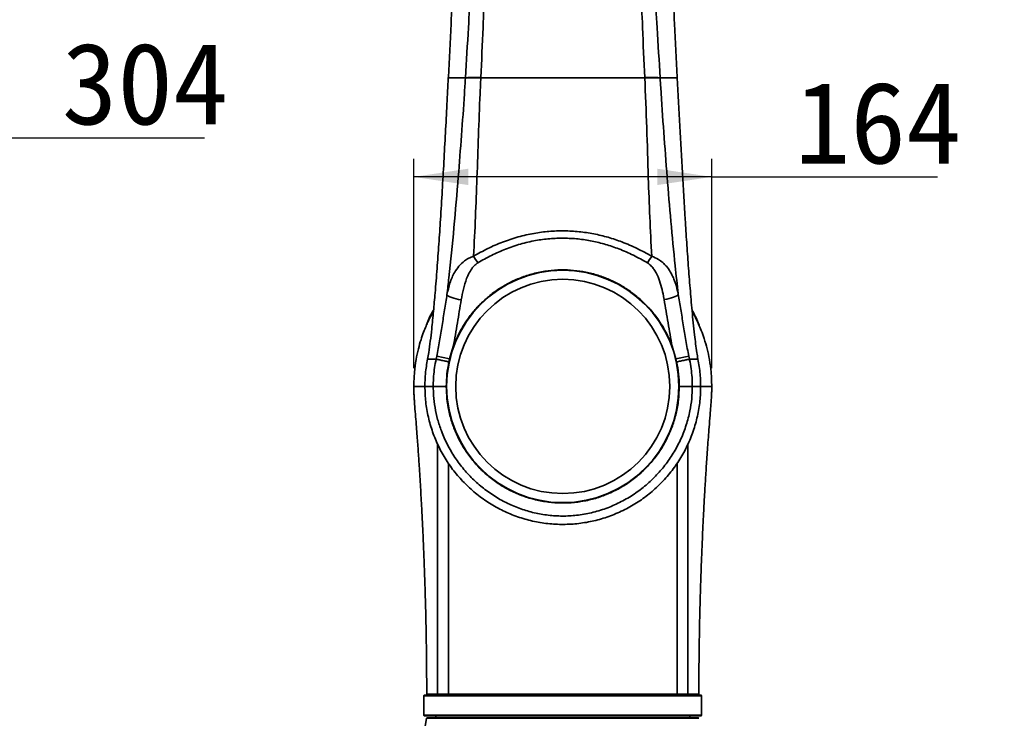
# Model space of a CAD drawing. Header units: millimetres. Extents: x 0 to 298, y 0 to 209.
# Tile 23 of 41: x 104 to 158, y 26 to 65. Entities that reach past the tile are written whole.
import ezdxf

# ---------------------------------------------------------------- set-up
doc = ezdxf.new("R2010")
doc.units = ezdxf.units.MM
doc.header["$PDSIZE"] = -1
doc.layers.add('图层0', color=7, linetype='Continuous')
doc.styles.add('SLDTEXTSTYLE0', font='SIMSUN.TTC')
doc.styles.add('SLDTEXTSTYLE5', font='SIMSUN.TTC', dxfattribs={"bigfont": 'bigfont'})
doc.dimstyles.new('SLDDIMSTYLE0', dxfattribs={"dimtxt": 4.5, "dimasz": 3, "dimexe": 0, "dimexo": 0.0625, "dimgap": 1.125, "dimtad": 2, "dimlfac": 10, "dimrnd": 1e-09, "dimzin": 12, "dimdsep": 46, "dimtxsty": 'SLDTEXTSTYLE0', "dimsah": 1, "dimcen": 0.09, "dimadec": 0, "dimazin": 3, "dimtfac": 1, "dimtofl": 0, "dimtmove": 0, "dimatfit": 3, "dimfxl": 0, "dimfrac": 2, "dimtolj": 1, "dimtzin": 12, "dimarcsym": 0})
doc.dimstyles.new('SLDDIMSTYLE10', dxfattribs={"dimtxt": 3.5, "dimasz": 3, "dimexe": 0, "dimexo": 0.0625, "dimgap": 0.875, "dimtad": 0, "dimtih": 1, "dimtoh": 1, "dimlfac": 2, "dimrnd": 1e-09, "dimzin": 12, "dimdsep": 46, "dimtxsty": 'SLDTEXTSTYLE0', "dimblk1": 'NONE', "dimblk2": 'NONE', "dimsah": 1, "dimcen": 0, "dimadec": 0, "dimazin": 3, "dimtol": 1, "dimtp": 0.012, "dimtfac": 1, "dimtmove": 0, "dimatfit": 3, "dimldrblk": 'NONE', "dimfxl": 0, "dimfrac": 2, "dimtolj": 1, "dimarcsym": 0})
doc.dimstyles.new('SLDDIMSTYLE12', dxfattribs={"dimtxt": 3.5, "dimasz": 3, "dimexe": 0, "dimexo": 0.0625, "dimgap": 0.875, "dimtad": 0, "dimtih": 1, "dimtoh": 1, "dimlfac": 2, "dimrnd": 1e-09, "dimzin": 12, "dimdsep": 46, "dimtxsty": 'SLDTEXTSTYLE0', "dimblk1": 'NONE', "dimblk2": 'NONE', "dimsah": 1, "dimcen": 0, "dimadec": 0, "dimazin": 3, "dimtfac": 1, "dimtmove": 0, "dimatfit": 3, "dimldrblk": 'NONE', "dimfxl": 0, "dimfrac": 2, "dimtolj": 1, "dimtzin": 12, "dimarcsym": 0})
doc.dimstyles.new('SLDDIMSTYLE6', dxfattribs={"dimtxt": 3.5, "dimasz": 3, "dimexe": 0, "dimexo": 0.0625, "dimgap": 0.875, "dimtad": 0, "dimtih": 1, "dimtoh": 1, "dimlfac": 3, "dimrnd": 1e-09, "dimzin": 12, "dimdsep": 46, "dimtxsty": 'SLDTEXTSTYLE0', "dimblk1": 'NONE', "dimblk2": 'NONE', "dimsah": 1, "dimcen": 0, "dimadec": 0, "dimazin": 3, "dimtol": 1, "dimtp": 0.03, "dimtfac": 1, "dimtmove": 0, "dimatfit": 3, "dimldrblk": 'NONE', "dimfxl": 0, "dimfrac": 2, "dimtolj": 1, "dimarcsym": 0})
doc.dimstyles.new('SLDDIMSTYLE9', dxfattribs={"dimtxt": 3.5, "dimasz": 3, "dimexe": 0, "dimexo": 0.0625, "dimgap": 0.875, "dimtad": 0, "dimtih": 1, "dimtoh": 1, "dimdec": 6, "dimlfac": 2, "dimrnd": 1e-09, "dimzin": 12, "dimdsep": 46, "dimtxsty": 'SLDTEXTSTYLE0', "dimblk1": 'NONE', "dimblk2": 'NONE', "dimsah": 1, "dimcen": 0, "dimadec": 0, "dimazin": 3, "dimtfac": 1, "dimtmove": 0, "dimatfit": 3, "dimldrblk": 'NONE', "dimfxl": 0, "dimfrac": 2, "dimtolj": 1, "dimtzin": 12, "dimarcsym": 0})

# ---------------------------------------------------------------- blocks, each defined once
blk = doc.blocks.new('_D_11')
at = {"layer": '图层0'}
for p, q in [((72.184, 51.536), (72.184, 59.332)), ((102.544, 39.976), (102.544, 59.332)), ((102.544, 58.332), (72.184, 58.332)), ((102.544, 58.332), (114.228, 58.332))]:
    blk.add_line(p, q, dxfattribs=at)
for points in [[(72.184, 58.332), (75.184, 57.882), (75.184, 58.782)], [(102.544, 58.332), (99.544, 58.782), (99.544, 57.882)]]:
    blk.add_solid(points, dxfattribs=at)
at = {"layer": '图层0', "insert": (106.372, 63.568), "char_height": 4.5, "attachment_point": 1, "style": 'SLDTEXTSTYLE0'}
blk.add_mtext('304', dxfattribs=at)
blk = doc.blocks.new('_D_14')
at = {"layer": '图层0'}
for p, q in [((125.769, 45.636), (125.769, 57.179)), ((142.191, 45.636), (142.191, 57.179)), ((142.191, 56.179), (125.769, 56.179)), ((142.191, 56.179), (154.628, 56.179))]:
    blk.add_line(p, q, dxfattribs=at)
for points in [[(125.769, 56.179), (128.769, 55.729), (128.769, 56.629)], [(142.191, 56.179), (139.191, 56.629), (139.191, 55.729)]]:
    blk.add_solid(points, dxfattribs=at)
at = {"layer": '图层0', "insert": (146.772, 61.415), "char_height": 4.5, "attachment_point": 1, "rotation": 360, "style": 'SLDTEXTSTYLE0'}
blk.add_mtext('164', dxfattribs=at)
blk = doc.blocks.new('SW_SYMBOL_HOLE_DEPTH')
at = {"layer": '图层0', "color": 0}
for p, q in [((0, 875), (800, 875)), ((400, 875), (400, 75)), ((100, 555), (400, 75)), ((700, 555), (400, 75))]:
    blk.add_line(p, q, dxfattribs=at)
blk = doc.blocks.new('_D_21')
at = {"layer": '图层0'}
blk.add_line((195.097, 122.14), (174.044, 122.14), dxfattribs=at)
at = {"layer": '图层0', "xscale": 0.004072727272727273, "yscale": 0.004072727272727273, "zscale": 0.004072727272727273}
blk.add_blockref('SW_SYMBOL_HOLE_DEPTH', (187.807, 122.426), dxfattribs=at)
at = {"layer": '图层0', "attachment_point": 1, "style": 'SLDTEXTSTYLE0'}
for s, insert, char_height in [('0.03', (183.151, 127.041), 2), ('+', (181.987, 127.041), 2), ('%%c', (174.044, 126.212), 3.5), ('4', (177.914, 126.212), 3.5), ('6', (191.473, 126.212), 3.5), ('0', (183.151, 124.713), 2)]:
    blk.add_mtext(s, dxfattribs=dict(at, insert=insert, char_height=char_height))
blk = doc.blocks.new('_None')
blk = doc.blocks.new('_D_24')
at = {"layer": '图层0'}
blk.add_line((202.964, 93.308), (228.586, 93.308), dxfattribs=at)
at = {"layer": '图层0', "xscale": 0.004072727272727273, "yscale": 0.004072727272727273, "zscale": 0.004072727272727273}
blk.add_blockref('SW_SYMBOL_HOLE_DEPTH', (220.846, 93.165), dxfattribs=at)
at = {"layer": '图层0', "char_height": 3.5, "attachment_point": 1}
for s, insert, style in [('4 x  M6 ', (204.551, 96.951), 'SLDTEXTSTYLE0'), (' 7', (224.512, 96.951), 'SLDTEXTSTYLE0'), ('圆周均布', (208.421, 92.878), 'SLDTEXTSTYLE5')]:
    blk.add_mtext(s, dxfattribs=dict(at, insert=insert, style=style))
blk = doc.blocks.new('_D_25')
at = {"layer": '图层0'}
blk.add_line((205.248, 46.045), (226.302, 46.045), dxfattribs=at)
at = {"layer": '图层0', "xscale": 0.004072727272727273, "yscale": 0.004072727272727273, "zscale": 0.004072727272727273}
blk.add_blockref('SW_SYMBOL_HOLE_DEPTH', (220.599, 46.332), dxfattribs=at)
at = {"layer": '图层0', "attachment_point": 1, "style": 'SLDTEXTSTYLE0'}
for s, insert, char_height in [('+', (214.779, 50.946), 2), ('0.01', (215.943, 50.946), 2), ('%%c', (206.836, 50.118), 3.5), ('6', (210.705, 50.118), 3.5), ('6', (224.265, 50.118), 3.5), ('0', (215.943, 48.618), 2)]:
    blk.add_mtext(s, dxfattribs=dict(at, insert=insert, char_height=char_height))
blk = doc.blocks.new('_D_27')
at = {"layer": '图层0'}
blk.add_line((182.075, 91.321), (166.433, 91.321), dxfattribs=at)
at = {"layer": '图层0', "char_height": 3.5, "attachment_point": 1, "style": 'SLDTEXTSTYLE0'}
for s, insert in [('%%c', (172.544, 95.394)), ('PCD', (166.433, 95.394)), ('50', (176.414, 95.394))]:
    blk.add_mtext(s, dxfattribs=dict(at, insert=insert))

msp = doc.modelspace()

# ---------------------------------------------------------------- linework, layer by layer
at = {"color": 7, "linetype": 'Continuous', "lineweight": 35}
for p, q in [((127.67320586, 61.67955049), (127.6709943, 61.63644563)), ((127.67377598, 61.67957532), (127.67154229, 61.63646812)), ((128.61218133, 61.62249513), (128.61304149, 61.63646805)), ((129.46226972, 61.65045748), (129.46161439, 61.6364681)), ((138.49865439, 61.63646809), (138.49803569, 61.6497868)), ((139.34729743, 61.63646806), (139.34812126, 61.6231135)), ((140.28884563, 61.63646812), (140.28661237, 61.6795716)), ((140.28661237, 61.6795716), (140.28703717, 61.67953789)), ((140.28937886, 61.63644196), (140.28715753, 61.67954269)), ((127.74126246, 46.15044763), (127.94704707, 46.83135737)), ((140.00787506, 46.84632339), (140.21907349, 46.15066164)), ((127.74126246, 46.15044763), (127.03234265, 46.29467647)), ((127.70405131, 45.98792427), (127.74126246, 46.15044763)), ((140.92728582, 46.29595811), (140.21907349, 46.15066164)), ((140.21907349, 46.15066164), (140.25656832, 45.98684756)), ((125.78376142, 44.63646813), (125.78440687, 44.63646812)), ((142.17662478, 44.63646813), (142.17597528, 44.63646812)), ((126.33019394, 27.58646804), (126.33019394, 26.53646812)), ((141.58019394, 27.63646804), (126.38019394, 27.63646804)), ((141.63019394, 26.53646812), (141.63019394, 27.58646804)), ((126.38019394, 26.48646812), (141.58019394, 26.48646812)), ((126.51620589, 26.38646812), (126.47549605, 26.3567925)), ((141.48489183, 26.3567925), (126.47549605, 26.3567925)), ((126.51620589, 26.38646812), (141.44418199, 26.38646812)), ((126.98019394, 26.48646812), (126.98019394, 26.38646812)), ((140.98019394, 26.38646812), (140.98019394, 26.48646812)), ((141.48489183, 26.3567925), (141.44418199, 26.38646812))]:
    msp.add_line(p, q, dxfattribs=at)
at = {"color": 8, "linetype": 'Continuous', "lineweight": 35}
for p, q in [((141.63019394, 27.58646804), (126.33019394, 27.58646804)), ((126.33019394, 26.53646812), (141.63019394, 26.53646812))]:
    msp.add_line(p, q, dxfattribs=at)
at = {"color": 7, "linetype": 'Continuous', "lineweight": 35, "flags": 128}
for points in [[(127.5980819, 49.69587996), (127.62893913, 49.65591584), (127.68421658, 49.61426766), (127.76212204, 49.57228573), (127.86012965, 49.53133118), (127.97506182, 49.49273185), (128.1031922, 49.45773921), (128.24036656, 49.42748779), (128.38213741, 49.40295841)], [(140.34846025, 49.71455579), (140.3169587, 49.67441428), (140.2612951, 49.63258196), (140.18325903, 49.5904037), (140.08535931, 49.54923555), (139.97074338, 49.51040103), (139.84309612, 49.47514866), (139.70652135, 49.4446118), (139.56540988, 49.4197722)]]:
    msp.add_lwpolyline(points, dxfattribs=at)
at = {"color": 7, "linetype": 'Continuous', "lineweight": 35}
for radius in [6.4, 5.9]:
    msp.add_circle((133.98019394, 44.63646812), radius, dxfattribs=at)
for centre, radius, start, end in [((131.97715837, 53.4591935), 3.34827264, 209.52208391, 216.942598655), ((135.92977723, 53.45712887), 3.38056345, 323.437603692, 330.755734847), ((126.53021008, 27.68646796), 0.04999992, 179.182552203, 270.051877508), ((141.43019348, 27.68646802), 0.04999998, 269.983906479, 0.767673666), ((126.38019394, 27.58646804), 0.05, 90, 180), ((141.58019394, 27.58646804), 0.05, 0, 90), ((116.60085636, 27.93523829), 10, 319.932957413, 350.918190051), ((126.38019394, 26.53646812), 0.05, 180, 270), ((141.58019394, 26.53646812), 0.05, 270, 0)]:
    msp.add_arc(centre, radius, start, end, dxfattribs=at)
for points, knots in [([(128.61304048, 61.63646805), (128.66929744, 62.55568504), (128.81138847, 64.87739725), (129.01534015, 68.59954331), (129.21535198, 72.34655182), (129.31773195, 74.6924209), (129.35285965, 75.6364655), (129.35285973, 75.63646749)], [0, 0, 0, 0, 0.1970764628, 0.4977658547, 0.797800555, 0.9999995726, 1, 1, 1, 1]), ([(129.82571555, 75.63646791), (129.80230161, 74.69732347), (129.7439897, 72.35840527), (129.72842417, 68.62027202), (129.613003, 64.89574292), (129.50500944, 62.57065402), (129.46226901, 61.65045748)], [0, 0, 0, 0, 0.2012784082, 0.5012793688, 0.8026221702, 1, 1, 1, 1]), ([(138.49813649, 61.6497877), (138.45553602, 62.57029226), (138.34791962, 64.89565159), (138.23392679, 68.54162904), (138.2137167, 72.27978603), (138.15866495, 74.61858473), (138.13470553, 75.6364684)], [0, 0, 0, 0, 0.1974318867, 0.4987482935, 0.7818470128, 1, 1, 1, 1]), ([(138.60845608, 75.61161578), (138.65052874, 74.59688297), (138.74743427, 72.25965936), (138.95016657, 68.52092718), (139.14856641, 64.87749599), (139.29096274, 62.5557713), (139.34734557, 61.63646806)], [0, 0, 0, 0, 0.2176680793, 0.5013526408, 0.8025570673, 1, 1, 1, 1]), ([(128.23776877, 74.61459364), (128.2147827, 73.97024131), (128.14385282, 71.9819143), (128.00631538, 68.64964584), (127.84129005, 64.98218284), (127.72345807, 62.65907778), (127.67377598, 61.67957532)], [0, 0, 0, 0, 0.1494313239, 0.4611115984, 0.7727857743, 1, 1, 1, 1]), ([(140.28661237, 61.6795716), (140.23693828, 62.65893521), (140.11909407, 64.98232607), (139.95401036, 68.65041223), (139.81495413, 72.02227978), (139.74267726, 74.04978119), (139.71832274, 74.73297076)], [0, 0, 0, 0, 0.2251218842, 0.534067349, 0.8429987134, 1, 1, 1, 1]), ([(127.67154239, 61.63646812), (127.6465035, 61.15286763), (127.56663597, 59.61030846), (127.4295934, 57.00898458), (127.27936817, 54.44018774), (127.15090233, 52.4799448), (127.05418039, 51.12740975), (126.95551768, 49.8932917), (126.85654383, 48.78036902), (126.76693911, 47.89832898), (126.68215746, 47.13348849), (126.62228715, 46.71013434), (126.59236541, 46.49855207)], [0, 0, 0, 0, 0.09477153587, 0.30229643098, 0.5098034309, 0.59848762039, 0.68717434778, 0.77580614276, 0.84218888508, 0.90852866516, 0.95428481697, 1, 1, 1, 1]), ([(127.5980819, 49.69587996), (127.63337026, 50.00240336), (127.77510066, 51.23350851), (127.98621285, 53.39336162), (128.20939736, 56.01113776), (128.40148162, 58.46583487), (128.52868765, 60.28204474), (128.59421183, 61.33397401), (128.61218369, 61.62249542)], [0, 0, 0, 0, 0.0773106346, 0.310506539, 0.5437092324, 0.7356012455, 0.9274811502, 1, 1, 1, 1]), ([(128.61304121, 61.63646805), (128.47974495, 61.63646806), (128.21327718, 61.63646809), (127.93871023, 61.63646811), (127.74634707, 61.63646812), (127.69648451, 61.63646812), (127.67154242, 61.63646812)], [0, 0, 0, 0, 0.2549034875, 0.5095684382, 0.7546779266, 1, 1, 1, 1]), ([(129.46161143, 61.63646641), (129.44792747, 61.34435692), (129.39813668, 60.28148061), (129.32961178, 58.44599984), (129.2543544, 56.18223561), (129.17174742, 53.9696361), (129.09965466, 52.52944478), (129.06360592, 51.80930205)], [0, 0, 0, 0, 0.0892798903, 0.3248558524, 0.5604538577, 0.7802125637, 1, 1, 1, 1]), ([(129.46161439, 61.6364681), (129.75445534, 61.63646811), (130.34018762, 61.63646813), (131.25055877, 61.63646808), (132.16158511, 61.63646814), (133.06652922, 61.63646809), (133.67563904, 61.63646811), (133.98019394, 61.63646812)], [0, 0, 0, 0, 0.20971802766, 0.41947213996, 0.61298142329, 0.80649071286, 1, 1, 1, 1]), ([(133.98019394, 61.63646812), (134.28474883, 61.6364681), (134.89385863, 61.63646805), (135.79880267, 61.63646814), (136.70980684, 61.6364681), (137.62013556, 61.63646812), (138.2058311, 61.6364681), (138.49865371, 61.63646809)], [0, 0, 0, 0, 0.1935149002, 0.3870298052, 0.5805447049, 0.7902903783, 1, 1, 1, 1]), ([(138.87947066, 51.805609), (138.84329484, 52.52584343), (138.77093604, 53.96645464), (138.68527542, 56.32605537), (138.61543175, 58.88374344), (138.53758248, 60.71886188), (138.49865593, 61.63646609)], [0, 0, 0, 0, 0.2197496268, 0.4395426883, 0.7197576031, 1, 1, 1, 1]), ([(140.28884563, 61.63646812), (140.26390352, 61.63646812), (140.21404092, 61.63646812), (140.02167723, 61.63646811), (139.74711644, 61.6364681), (139.48060695, 61.63646807), (139.34728985, 61.63646806)], [0, 0, 0, 0, 0.2453230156, 0.4904334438, 0.7450974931, 1, 1, 1, 1]), ([(139.34812052, 61.62308681), (139.35902305, 61.44746868), (139.42085974, 60.45140287), (139.5439294, 58.63379727), (139.72961642, 56.17624711), (139.93398326, 53.72442915), (140.13633057, 51.57134943), (140.28885583, 50.23627965), (140.34846025, 49.71455579)], [0, 0, 0, 0, 0.0442120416, 0.2507605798, 0.4573238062, 0.6627724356, 0.8682168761, 1, 1, 1, 1]), ([(141.36871134, 46.49422989), (141.34583126, 46.65479453), (141.30005747, 46.97601941), (141.23646173, 47.52578372), (141.17117164, 48.13376671), (141.08834975, 48.98946287), (140.99585197, 50.04690451), (140.89781558, 51.3048555), (140.80856446, 52.56847895), (140.69711617, 54.26678302), (140.56871176, 56.39950922), (140.42585422, 59.00083596), (140.33510134, 60.74664776), (140.28884563, 61.63646812)], [0, 0, 0, 0, 0.0348492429, 0.0697192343, 0.1147261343, 0.1597398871, 0.2422894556, 0.3249573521, 0.40775071, 0.49047156, 0.6581000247, 0.8257374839, 1, 1, 1, 1]), ([(129.06360592, 51.80930205), (129.32167449, 51.95380607), (129.83891444, 52.24343161), (130.66070015, 52.59706729), (131.5133695, 52.88265829), (132.36943005, 53.07861133), (133.21848547, 53.18638188), (134.0491773, 53.2167893), (134.87610358, 53.17205875), (135.68886136, 53.05101908), (136.4803974, 52.86128403), (137.28199053, 52.59377226), (138.08654694, 52.24711241), (138.61512698, 51.95279672), (138.87947066, 51.805609)], [0, 0, 0, 0, 0.0871347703, 0.1746418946, 0.26197820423, 0.34887896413, 0.42805797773, 0.50746209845, 0.58662758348, 0.66493524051, 0.74346266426, 0.82183064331, 0.91089723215, 1, 1, 1, 1]), ([(138.6450749, 51.44333449), (138.39027793, 51.58597814), (137.88079978, 51.87120062), (137.11033453, 52.20921859), (136.34632009, 52.46945547), (135.59577875, 52.65351101), (134.82608257, 52.77067555), (134.04406424, 52.81368924), (133.25957528, 52.7843511), (132.4546308, 52.68021183), (131.64027427, 52.48915522), (130.82670894, 52.20983919), (130.04253518, 51.86541068), (129.54789772, 51.5861658), (129.30109153, 51.44683271)], [0, 0, 0, 0, 0.0900246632, 0.1800084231, 0.2580724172, 0.3362933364, 0.414292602, 0.4928220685, 0.5715871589, 0.6501294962, 0.7372642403, 0.8248340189, 0.9125985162, 1, 1, 1, 1]), ([(127.5980819, 49.69587996), (127.64614306, 49.90984665), (127.71877274, 50.23319161), (127.87276342, 50.6349479), (128.02975754, 50.94935771), (128.24737371, 51.26560255), (128.51392506, 51.52218327), (128.79193775, 51.70538275), (128.97213673, 51.77431299), (129.06360592, 51.80930205)], [0, 0, 0, 0, 0.2408264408, 0.3639352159, 0.4869865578, 0.6416731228, 0.8009475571, 0.8989607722, 1, 1, 1, 1]), ([(138.87947066, 51.805609), (139.00733158, 51.75425949), (139.23244482, 51.66385302), (139.49325105, 51.46294186), (139.71575074, 51.23628502), (139.91309614, 50.95669379), (140.08048201, 50.62773493), (140.2244496, 50.23896455), (140.30431305, 49.92948724), (140.34365522, 49.73794921), (140.34846025, 49.71455579)], [0, 0, 0, 0, 0.14321843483, 0.25215184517, 0.36124319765, 0.5021194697, 0.64371620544, 0.78504503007, 0.97374656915, 1, 1, 1, 1]), ([(127.94704707, 46.83135737), (128.03077195, 47.0411221), (128.1982313, 47.46067556), (128.53186122, 48.05369471), (128.92381944, 48.61178919), (129.37513511, 49.1263113), (129.88576837, 49.59823291), (130.45567195, 50.01790343), (131.08007334, 50.37858848), (131.74419053, 50.66946889), (132.44209141, 50.88295679), (133.16348504, 51.0175524), (133.8804161, 51.06913315), (134.58146735, 51.03976082), (135.25773722, 50.9397365), (135.91584298, 50.77044145), (136.54730277, 50.5331242), (137.14689205, 50.23395661), (137.72419055, 49.86725043), (138.26952513, 49.43025607), (138.77527803, 48.9249422), (139.25014233, 48.32957418), (139.68053502, 47.64109024), (139.89877012, 47.11122525), (140.00787506, 46.84632339)], [0, 0, 0, 0, 0.0429368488, 0.0858786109, 0.1296421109, 0.1735367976, 0.2173110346, 0.2634471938, 0.3097241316, 0.3558485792, 0.4022754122, 0.4488658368, 0.4952767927, 0.5384911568, 0.5818505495, 0.6250750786, 0.6678822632, 0.7108145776, 0.7536332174, 0.7994093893, 0.8453229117, 0.8910908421, 0.9455517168, 1, 1, 1, 1]), ([(129.30109153, 51.44683271), (129.24767839, 51.40974358), (129.13885127, 51.33417598), (128.97553109, 51.14894332), (128.81588521, 50.8964294), (128.64226208, 50.50218112), (128.49356711, 50.00394945), (128.41942763, 49.60408154), (128.38213741, 49.40295841)], [0, 0, 0, 0, 0.0832794, 0.1696784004, 0.3208457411, 0.4755860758, 0.7362334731, 1, 1, 1, 1]), ([(139.56540988, 49.4197722), (139.56149882, 49.4420301), (139.52872844, 49.62852714), (139.4598517, 49.97600895), (139.3267984, 50.44998973), (139.16987806, 50.82211906), (139.00775752, 51.09215486), (138.85843, 51.287728), (138.71996266, 51.38871652), (138.6450749, 51.44333449)], [0, 0, 0, 0, 0.0293048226, 0.2455425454, 0.4619223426, 0.6770789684, 0.7788256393, 0.8803815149, 1, 1, 1, 1]), ([(127.03234265, 46.29467647), (127.08639057, 46.57782831), (127.19449941, 47.14420008), (127.32909165, 47.99914909), (127.46348911, 48.8526145), (127.55321741, 49.41479009), (127.5980819, 49.69587996)], [0, 0, 0, 0, 0.2478071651, 0.4956739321, 0.7478351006, 1, 1, 1, 1]), ([(128.38213741, 49.40295841), (128.31256809, 48.98102263), (128.17274349, 48.13299076), (128.02252486, 47.26665188), (127.94704707, 46.83135737)], [0, 0, 0, 0, 0.4975470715, 1, 1, 1, 1]), ([(140.00787506, 46.84632339), (139.93209158, 47.27773003), (139.77977148, 48.14483062), (139.63709889, 48.99339312), (139.56540988, 49.4197722)], [0, 0, 0, 0, 0.49752778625, 1, 1, 1, 1]), ([(140.34846025, 49.71455579), (140.39374167, 49.43683175), (140.48430356, 48.8813894), (140.62091087, 48.02865403), (140.75940846, 47.16456147), (140.87133118, 46.5854694), (140.92728582, 46.29595811)], [0, 0, 0, 0, 0.2479572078, 0.495909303, 0.7479848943, 1, 1, 1, 1]), ([(126.45071962, 47.96820684), (126.46763025, 48.01623947), (126.57263016, 48.31447923), (126.71163506, 48.61490212), (126.85669018, 48.85502751), (126.86194316, 48.86372334)], [0, 0, 0, 0, 0.1561319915, 0.9694404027, 1, 1, 1, 1]), ([(141.10332316, 48.84631403), (141.22780117, 48.61737779), (141.38168053, 48.3343675), (141.48428103, 48.03479917), (141.50388464, 47.97756142)], [0, 0, 0, 0, 0.8089325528, 1, 1, 1, 1]), ([(126.8525635, 48.76188516), (126.84609423, 48.75126069), (126.79551266, 48.66819063), (126.72753718, 48.54186954), (126.63733272, 48.36953545), (126.54833422, 48.1882011), (126.43482086, 47.93679646), (126.30006969, 47.60445585), (126.15475349, 47.1877621), (126.01118586, 46.68302107), (125.88554371, 46.08620561), (125.79044153, 45.39376677), (125.77670867, 44.89901323), (125.76942121, 44.63646812)], [0, 0, 0, 0, 0.0086486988, 0.0676219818, 0.0997225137, 0.144541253, 0.208787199, 0.2921974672, 0.3946200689, 0.5161170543, 0.6570245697, 0.8179972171, 1, 1, 1, 1]), ([(142.19096557, 44.63646812), (142.18367736, 44.89917587), (142.16994327, 45.39422866), (142.07472083, 46.08708396), (141.94481272, 46.70375634), (141.79022417, 47.23965246), (141.62780938, 47.69071941), (141.48244824, 48.03600239), (141.36701418, 48.28200763), (141.27444328, 48.46361642), (141.19487461, 48.61212181), (141.13886268, 48.70875714), (141.11176961, 48.75549982)], [0, 0, 0, 0, 0.1824346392, 0.3437842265, 0.4850249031, 0.6206863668, 0.7321818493, 0.819532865, 0.8824503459, 0.9221780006, 0.9623573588, 1, 1, 1, 1]), ([(126.53004402, 46.13646812), (126.53004362, 46.13646616), (126.50351515, 46.0056077), (126.4577785, 45.74241236), (126.39563163, 45.24261935), (126.38642265, 44.87274902), (126.38053976, 44.63646812)], [0, 0, 0, 0, 0.0000039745, 0.2653386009, 0.5306829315, 1, 1, 1, 1]), ([(126.59236541, 46.49855207), (126.57336615, 46.37752668), (126.55436659, 46.25649931), (126.53003898, 46.13647008), (126.53003858, 46.13646812)], [0, 0, 0, 0, 0.9999836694, 1, 1, 1, 1]), ([(126.99945289, 46.13646812), (126.90787435, 46.13646812), (126.72472579, 46.13646812), (126.5680645, 46.13646812), (126.5427193, 46.13646812), (126.53004403, 46.13646812)], [0, 0, 0, 0, 0.3333070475, 0.6665830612, 1, 1, 1, 1]), ([(126.83980513, 44.63646812), (126.83980514, 44.63647012), (126.83993744, 44.66555236), (126.84156164, 44.85263445), (126.85586672, 45.19938789), (126.90925688, 45.67142149), (126.96709615, 45.98292702), (126.9994525, 46.13646616), (126.99945291, 46.13646811)], [0, 0, 0, 0, 0.0000039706, 0.0577382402, 0.3714378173, 0.6884804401, 0.9999960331, 1, 1, 1, 1]), ([(126.99945289, 46.13646812), (126.9994533, 46.13647007), (127.01057895, 46.18917239), (127.021461, 46.24192541), (127.03234265, 46.29467647)], [0, 0, 0, 0, 0.0000371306, 1, 1, 1, 1]), ([(127.70405131, 45.98792426), (127.63460672, 46.00256462), (127.47217284, 46.03680902), (127.24831695, 46.08400245), (127.06449308, 46.12275631), (127.02113297, 46.13189751), (126.99945291, 46.13646811)], [0, 0, 0, 0, 0.1993171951, 0.4662114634, 0.7331057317, 1, 1, 1, 1]), ([(140.2565673, 45.98684735), (140.32594019, 46.0015872), (140.48831049, 46.03608648), (140.71209881, 46.08363542), (140.89585777, 46.12267921), (140.93910399, 46.13186786), (140.96072711, 46.13646218)], [0, 0, 0, 0, 0.1991384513, 0.4660923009, 0.7330461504, 1, 1, 1, 1]), ([(140.92728582, 46.29595811), (140.93834555, 46.24277771), (140.94940568, 46.18959535), (140.96072598, 46.13646745), (140.9607264, 46.13646549)], [0, 0, 0, 0, 0.9999631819, 1, 1, 1, 1]), ([(140.96069474, 46.13646549), (141.06643386, 46.13646562), (141.25367293, 46.13646584), (141.3982255, 46.1364645), (141.41911173, 46.13646931), (141.42955484, 46.13647171)], [0, 0, 0, 0, 0.3934640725, 0.6967322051, 1, 1, 1, 1]), ([(140.96091073, 46.13646588), (140.96358756, 46.123767), (140.99999123, 45.95106764), (141.05724534, 45.6155597), (141.10985875, 45.12718756), (141.11698911, 44.80000114), (141.12055298, 44.63646804)], [0, 0, 0, 0, 0.02576869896, 0.35044335, 0.6753410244, 1, 1, 1, 1]), ([(141.42955335, 46.13647171), (141.42955296, 46.13647368), (141.40585215, 46.25509405), (141.38728159, 46.37466296), (141.36871134, 46.49422989)], [0, 0, 0, 0, 0.0000165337, 1, 1, 1, 1]), ([(141.57989271, 44.63647272), (141.57890224, 44.72550838), (141.57637551, 44.95264261), (141.55236739, 45.31728089), (141.50553114, 45.72916234), (141.45540854, 46.00081921), (141.43035026, 46.13663127)], [0, 0, 0, 0, 0.1768980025, 0.4512752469, 0.7256707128, 1, 1, 1, 1]), ([(127.56019413, 44.63491412), (127.56612956, 44.86104091), (127.57806782, 45.31586253), (127.66189904, 45.76306202), (127.70405131, 45.98792426)], [0, 0, 0, 0, 0.49717688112, 1, 1, 1, 1]), ([(140.25656912, 45.98684383), (140.29820253, 45.76497529), (140.38194018, 45.31872901), (140.39408659, 44.86484586), (140.40019394, 44.6366282)], [0, 0, 0, 0, 0.4971885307, 1, 1, 1, 1]), ([(125.76983191, 44.63640109), (125.76972679, 44.60175861), (125.76946904, 44.51681343), (125.77302263, 44.35263709), (125.78131076, 44.14814829), (125.79502586, 43.91446724), (125.81992825, 43.56753415), (125.85819374, 43.10075808), (125.90226406, 42.55686267), (125.94231225, 42.03928088), (125.97721246, 41.5696026), (126.0088815, 41.12651827), (126.0388361, 40.69169739), (126.08388982, 40.01383266), (126.14132881, 39.09058474), (126.20356209, 37.98136896), (126.25538154, 36.94813466), (126.29779302, 36.01196631), (126.33718411, 35.04975564), (126.36453517, 34.29240719), (126.38254241, 33.74040702), (126.39077882, 33.47561425), (126.39783744, 33.23969652), (126.4055194, 32.97276939), (126.41525105, 32.61533735), (126.42706174, 32.14422403), (126.44010836, 31.55938988), (126.45331958, 30.86078481), (126.46556557, 30.04834999), (126.47498233, 29.1220167), (126.4802523, 28.32206233), (126.47952641, 27.83088736), (126.47931298, 27.68647153)], [0, 0, 0, 0, 0.0089937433, 0.0220531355, 0.0353990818, 0.0495130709, 0.0650691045, 0.0968659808, 0.1310703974, 0.1614612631, 0.1883009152, 0.2142274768, 0.2398120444, 0.2651321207, 0.3338525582, 0.4022762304, 0.4597678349, 0.5149824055, 0.5664090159, 0.6283963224, 0.6476969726, 0.6631376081, 0.6747948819, 0.6890347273, 0.7099137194, 0.737432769, 0.7715931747, 0.8123967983, 0.8598462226, 0.9139449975, 0.97469801, 1, 1, 1, 1]), ([(126.38053976, 44.63646812), (126.39003057, 44.35263543), (126.4090427, 43.78405815), (126.55839295, 42.9425328), (126.79302919, 42.12210309), (127.12200533, 41.33424866), (127.53541164, 40.58771765), (128.02955018, 39.89030646), (128.60096255, 39.25306684), (129.24015862, 38.68223507), (129.93918638, 38.18530802), (130.69117529, 37.77170127), (131.48484817, 37.44401376), (132.30953227, 37.20678928), (133.15545294, 37.06655489), (134.01095514, 37.02159246), (134.86452127, 37.07224679), (135.7047984, 37.22061864), (136.52173265, 37.46047662), (137.3081064, 37.78947241), (138.05251098, 38.20661582), (138.74696547, 38.70379427), (139.38344515, 39.27556412), (139.95119253, 39.91753401), (140.44500004, 40.61951518), (140.858073, 41.37210474), (141.18171662, 42.16735847), (141.41516089, 42.99362902), (141.52906777, 43.69082271), (141.57378913, 44.23968551), (141.57783703, 44.50476824), (141.57984812, 44.63646812)], [0, 0, 0, 0, 0.0356783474, 0.0714713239, 0.1071509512, 0.1428177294, 0.1785976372, 0.2142651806, 0.2500814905, 0.2860113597, 0.3218272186, 0.357712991, 0.3937133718, 0.4295982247, 0.4654001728, 0.5013175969, 0.5371193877, 0.5727028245, 0.6083994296, 0.6439838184, 0.6796792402, 0.7154874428, 0.7511830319, 0.7870527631, 0.8230367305, 0.8589062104, 0.8947881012, 0.9307851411, 0.9666661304, 0.9834388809, 1, 1, 1, 1]), ([(126.38053976, 44.63646812), (126.38933343, 44.63646812), (126.40691708, 44.63646812), (126.51286721, 44.63646812), (126.65532526, 44.63646812), (126.77830832, 44.63646812), (126.83980525, 44.63646812)], [0, 0, 0, 0, 0.2800811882, 0.560044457, 0.7800028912, 1, 1, 1, 1]), ([(141.12058263, 44.63646804), (141.11404648, 44.41108477), (141.10097389, 43.96030815), (140.99126157, 43.2475737), (140.79935322, 42.50674677), (140.50796944, 41.75184438), (140.13560442, 41.03474127), (139.68491197, 40.36544378), (139.16484748, 39.75012354), (138.57658764, 39.19062755), (137.92371857, 38.69767405), (137.21484006, 38.27753208), (136.45855409, 37.93790145), (135.66363672, 37.68861699), (134.85837878, 37.53639806), (134.05859965, 37.48269759), (133.2764859, 37.51852448), (132.50481336, 37.64122052), (131.75387802, 37.85062384), (131.03151477, 38.13907053), (130.33702719, 38.50666446), (129.68088157, 38.95337407), (129.07110589, 39.47357624), (128.51584295, 40.06210237), (128.02608917, 40.71581282), (127.60855732, 41.42642613), (127.29434784, 42.13342048), (127.072811, 42.82069055), (126.92885713, 43.4762665), (126.85159646, 44.08424903), (126.84331667, 44.47201757), (126.83980525, 44.63646812)], [0, 0, 0, 0, 0.0302135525, 0.0604284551, 0.0964790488, 0.1326497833, 0.1687073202, 0.2046147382, 0.2406328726, 0.2765418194, 0.3132643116, 0.3501040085, 0.3868217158, 0.4241967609, 0.4615689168, 0.4964557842, 0.5314575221, 0.5663473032, 0.6010149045, 0.6357886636, 0.6704619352, 0.7061859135, 0.7420188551, 0.7777442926, 0.8144744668, 0.8513219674, 0.8880473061, 0.9179940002, 0.9480077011, 0.9779503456, 1, 1, 1, 1]), ([(127.56019413, 44.63491412), (127.55918033, 44.63491628), (127.46901761, 44.6351087), (127.29093076, 44.63549056), (127.06688526, 44.63597452), (126.89996663, 44.63633706), (126.85985905, 44.63642443), (126.83980525, 44.63646812)], [0, 0, 0, 0, 0.0028349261, 0.2521268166, 0.5014180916, 0.7507090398, 1, 1, 1, 1]), ([(140.40019394, 44.63663173), (140.39169759, 44.38707846), (140.37470489, 43.8879719), (140.24138937, 43.1583735), (140.0328464, 42.45680644), (139.74965508, 41.79141611), (139.39485606, 41.161389), (138.96988687, 40.57631667), (138.48277039, 40.042043), (137.93933441, 39.56500766), (137.34468837, 39.1535767), (136.70818301, 38.81066381), (136.03748495, 38.54039881), (135.34017264, 38.34899006), (134.62603681, 38.23609238), (133.90368478, 38.20306666), (133.18232357, 38.25326171), (132.47107775, 38.38310987), (131.77851577, 38.59104668), (131.11443389, 38.87718513), (130.48626115, 39.23513903), (129.90156665, 39.66059592), (129.36962913, 40.15041993), (128.89535673, 40.696126), (128.48442426, 41.29113554), (128.14470553, 41.92942203), (127.87743598, 42.60133702), (127.69231771, 43.28288487), (127.58084928, 43.96343378), (127.56707918, 44.41108734), (127.56019413, 44.63491412)], [0, 0, 0, 0, 0.037123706, 0.0742474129, 0.1100075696, 0.1458817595, 0.1816419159, 0.2174020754, 0.2532762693, 0.2890364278, 0.3247962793, 0.3606701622, 0.3964300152, 0.4321901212, 0.4680642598, 0.503824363, 0.5395843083, 0.5754582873, 0.6112182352, 0.6469782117, 0.6828522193, 0.718612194, 0.754372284, 0.790246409, 0.8260065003, 0.8617663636, 0.8976402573, 0.9334001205, 0.9667000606, 1, 1, 1, 1]), ([(140.40019394, 44.6366282), (140.44538161, 44.63671168), (140.57703842, 44.63695491), (140.7970297, 44.63717471), (140.97753651, 44.63713179), (141.08444496, 44.63686636), (141.10823532, 44.63660392), (141.12055298, 44.63646804)], [0, 0, 0, 0, 0.1267656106, 0.3693387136, 0.6597740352, 0.8238451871, 1, 1, 1, 1]), ([(141.12058223, 44.63646812), (141.2101859, 44.63646812), (141.38938496, 44.63646812), (141.54265222, 44.63646812), (141.56744773, 44.63646812), (141.57984809, 44.63646812)], [0, 0, 0, 0, 0.3333072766, 0.6665837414, 1, 1, 1, 1]), ([(141.48116417, 27.68647474), (141.48094931, 27.84156606), (141.48023898, 28.35428892), (141.48595131, 29.18786912), (141.49609962, 30.15019766), (141.50919502, 30.98817279), (141.52327873, 31.70608014), (141.53719621, 32.30803892), (141.55028982, 32.81139142), (141.56120889, 33.19672937), (141.56974949, 33.48130611), (141.57735004, 33.72526646), (141.58682934, 34.01790447), (141.59959104, 34.39207721), (141.61618167, 34.85027654), (141.63633856, 35.37219828), (141.65934834, 35.92785025), (141.68346711, 36.47377108), (141.70713541, 36.97927222), (141.73000205, 37.4431777), (141.7517853, 37.86550067), (141.77618913, 38.32022382), (141.80244519, 38.78805305), (141.83168348, 39.2851722), (141.86064513, 39.7574362), (141.89174129, 40.24425083), (141.92552613, 40.75188517), (141.96260075, 41.28558856), (142.00276723, 41.83728728), (142.04785864, 42.42768072), (142.08889546, 42.93753257), (142.12350327, 43.36007073), (142.14681756, 43.6553467), (142.16561286, 43.91834075), (142.17915273, 44.14982625), (142.18735968, 44.35262931), (142.19091001, 44.51624025), (142.19066091, 44.60137856), (142.19055844, 44.63639945)], [0, 0, 0, 0, 0.0271917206, 0.0898942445, 0.146107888, 0.1958401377, 0.2367175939, 0.2718717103, 0.3012764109, 0.3248873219, 0.339374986, 0.3511318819, 0.3676367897, 0.3906488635, 0.4166939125, 0.447926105, 0.482111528, 0.5140779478, 0.5436171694, 0.5707294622, 0.5954150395, 0.617674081, 0.6504795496, 0.677481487, 0.7049042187, 0.7334604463, 0.7631656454, 0.7944639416, 0.8277736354, 0.8608239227, 0.898863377, 0.9180302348, 0.9352099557, 0.950639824, 0.9646595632, 0.9779379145, 0.9909249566, 1, 1, 1, 1]), ([(127.08019159, 27.686939), (127.08019237, 27.686939), (127.14669171, 27.68685223), (127.27290472, 27.6867994), (127.47634645, 27.68703152), (127.61037473, 27.68734947), (127.68019286, 27.68756445), (127.68019395, 27.68756445)], [0, 0, 0, 0, 0.0000046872, 0.3982840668, 0.6991391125, 0.9999953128, 1, 1, 1, 1]), ([(127.68019394, 27.6875659), (127.84152296, 27.6879997), (128.16469551, 27.68886869), (128.74387594, 27.68954018), (129.38295212, 27.68975828), (130.08335809, 27.6894922), (130.83218343, 27.68890902), (131.62049117, 27.68810782), (132.43911014, 27.68725723), (133.27650325, 27.6866145), (134.12124075, 27.68638524), (134.96229294, 27.68677311), (135.78911659, 27.68750987), (136.5937931, 27.68837655), (137.36502102, 27.68913425), (138.0942235, 27.68965123), (138.57375178, 27.68975658), (138.91564153, 27.68968647), (139.23931039, 27.68954559), (139.70064371, 27.6890385), (140.06555568, 27.68824908), (140.24665761, 27.68768694), (140.28019394, 27.68758284)], [0, 0, 0, 0, 0.05658551, 0.1133514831, 0.1699371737, 0.2265273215, 0.2832978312, 0.3398862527, 0.396367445, 0.4530298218, 0.5095084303, 0.5656311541, 0.6219332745, 0.6780575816, 0.7342295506, 0.7905793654, 0.8467529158, 0.8534314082, 0.8801541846, 0.9339628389, 0.9877712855, 1, 1, 1, 1]), ([(140.28019374, 27.68758141), (140.28019482, 27.68758141), (140.37266882, 27.68729232), (140.52632504, 27.68695697), (140.72340173, 27.68680734), (140.82998037, 27.68687267), (140.88019507, 27.68693782), (140.88019585, 27.68693782)], [0, 0, 0, 0, 0.0000046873, 0.3984855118, 0.6992446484, 0.9999953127, 1, 1, 1, 1])]:
    msp.add_open_spline(points, degree=3, knots=knots, dxfattribs=at)
for points in [[(129.46161143, 61.63646641), (129.36264732, 61.6385595), (129.16471911, 61.64274567), (128.92273086, 61.64165051), (128.72763629, 61.63555673), (128.65066789, 61.62684919), (128.61218369, 61.62249542)], [(129.46226971, 61.6504573), (129.3633331, 61.65254807), (129.16545988, 61.6567296), (128.92353551, 61.65562913), (128.72848515, 61.64953139), (128.65152271, 61.64082254), (128.6130415, 61.63646811)], [(138.49813649, 61.6497877), (138.597073, 61.65192361), (138.79494602, 61.65619543), (139.0368669, 61.65526022), (139.23191137, 61.64934173), (139.30886751, 61.64075929), (139.34734557, 61.63646806)], [(138.49865439, 61.63646809), (138.59762938, 61.63860301), (138.79557936, 61.64287283), (139.03758576, 61.64193002), (139.23268536, 61.63600102), (139.30964263, 61.62740934), (139.34812126, 61.6231135)], [(127.08019159, 27.686939), (127.08083457, 27.68034096), (127.08212054, 27.66714488), (127.09273883, 27.65044557), (127.1080059, 27.63875047), (127.12013712, 27.63722885), (127.12620273, 27.63646804)], [(127.72214382, 27.63646804), (127.7165687, 27.6372412), (127.70541846, 27.63878753), (127.69142723, 27.65065979), (127.68177324, 27.66758824), (127.68072038, 27.68090572), (127.68019395, 27.68756445)], [(140.23824476, 27.63646804), (140.24382105, 27.63724157), (140.25497363, 27.63878863), (140.26896657, 27.65066612), (140.27861946, 27.66760131), (140.27966874, 27.68092233), (140.28019338, 27.68758285)], [(140.83418481, 27.63646804), (140.84025032, 27.63722883), (140.85238133, 27.6387504), (140.86764822, 27.65044517), (140.87826654, 27.66714404), (140.87955275, 27.68033989), (140.88019585, 27.68693782)]]:
    msp.add_open_spline(points, degree=3, dxfattribs=at)
at = {"color": 8, "linetype": 'Continuous', "lineweight": 35}
for points, knots in [([(125.78440687, 44.63646812), (125.78256175, 44.63646811), (125.77759237, 44.63646809), (125.89821364, 44.63646808), (126.09060827, 44.63646812), (126.2948858, 44.63646812), (126.38053976, 44.63646812)], [0, 0, 0, 0, 0.1782802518, 0.4801545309, 0.7820277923, 1, 1, 1, 1]), ([(142.17597528, 44.63646812), (142.17781718, 44.63646811), (142.18278046, 44.63646809), (142.06217071, 44.63646808), (141.86977972, 44.63646812), (141.66550209, 44.63646812), (141.57984812, 44.63646812)], [0, 0, 0, 0, 0.1781591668, 0.4800779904, 0.7819957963, 1, 1, 1, 1]), ([(127.08019361, 41.47529336), (127.08019381, 41.46042085), (127.08019472, 41.39214407), (127.08019366, 41.19942468), (127.080194, 40.89380645), (127.08019393, 40.51161752), (127.08019394, 40.06522015), (127.08019394, 39.55628527), (127.08019394, 38.99072794), (127.08019394, 38.37553357), (127.08019394, 37.721009), (127.08019394, 37.03635618), (127.08019394, 36.30365149), (127.08019394, 35.52797515), (127.08019394, 34.7200271), (127.08019394, 33.91330442), (127.08019394, 33.10612881), (127.08019395, 32.29901321), (127.08019387, 31.12672749), (127.08019472, 29.58927869), (127.08019264, 28.32105383), (127.08019159, 27.6869442)], [0, 0, 0, 0, 0.012273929, 0.0563472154, 0.1014215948, 0.146497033, 0.1915726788, 0.2366751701, 0.2818076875, 0.3269388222, 0.3720350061, 0.4171071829, 0.4621826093, 0.512365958, 0.5625530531, 0.6127518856, 0.6629508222, 0.713149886, 0.7633488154, 0.8816749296, 1, 1, 1, 1]), ([(140.88019428, 41.46997098), (140.88019406, 41.45671851), (140.88019295, 41.38986922), (140.88019431, 41.19912752), (140.88019387, 40.89369207), (140.88019396, 40.51141917), (140.88019394, 40.06501572), (140.88019394, 39.55606226), (140.88019394, 38.99049668), (140.88019394, 38.3752992), (140.88019394, 37.72077993), (140.88019394, 37.03613578), (140.88019394, 36.30344017), (140.88019394, 35.52777625), (140.88019394, 34.71985044), (140.88019394, 33.91314786), (140.88019394, 33.10599209), (140.88019393, 32.29889656), (140.880194, 31.12664009), (140.8801933, 29.58922948), (140.880195, 28.3210368), (140.88019585, 27.68694329)], [0, 0, 0, 0, 0.0109126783, 0.0550467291, 0.1001832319, 0.1453208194, 0.1904585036, 0.2356232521, 0.2808179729, 0.3260112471, 0.371169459, 0.4163037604, 0.4614413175, 0.5116937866, 0.5619500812, 0.6122181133, 0.6624862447, 0.7127545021, 0.7630226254, 0.8815118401, 1, 1, 1, 1]), ([(127.68019395, 27.6875652), (127.68019396, 28.51657342), (127.68019397, 30.16346208), (127.68019399, 32.06704457), (127.68019401, 33.39610099), (127.68019401, 34.15917055), (127.68019402, 34.90401526), (127.68019403, 35.61414933), (127.68019404, 36.26188796), (127.68019405, 36.84968409), (127.68019406, 37.38484701), (127.68019407, 37.96048948), (127.68019408, 38.5622208), (127.68019409, 39.09203096), (127.6801941, 39.49923416), (127.68019411, 39.81057528), (127.68019412, 40.07593158), (127.68019412, 40.28301734), (127.68019413, 40.37142131), (127.68019413, 40.41073061)], [0, 0, 0, 0, 0.1695389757, 0.3368022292, 0.3891060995, 0.441211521, 0.4927837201, 0.541321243, 0.5864793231, 0.6271784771, 0.6662217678, 0.7040818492, 0.7595216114, 0.8144639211, 0.8514524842, 0.8891965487, 0.9281821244, 0.9680658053, 1, 1, 1, 1]), ([(140.28019394, 27.68758209), (140.28019394, 28.51902964), (140.28019394, 30.17075335), (140.28019394, 32.07980138), (140.28019394, 33.41268812), (140.28019394, 34.1777004), (140.28019394, 34.92402031), (140.28019393, 35.6348028), (140.28019393, 36.29512413), (140.28019393, 36.90592842), (140.28019393, 37.47224799), (140.28019393, 37.99453629), (140.28019393, 38.47482091), (140.28019394, 38.91378672), (140.28019394, 39.31113618), (140.28019394, 39.66522391), (140.28019394, 39.97449196), (140.28019394, 40.20386306), (140.28019394, 40.34712401), (140.28019394, 40.39769662), (140.28019394, 40.41289593)], [0, 0, 0, 0, 0.1699945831, 0.3377051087, 0.3901255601, 0.442377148, 0.4940466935, 0.5425935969, 0.5877754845, 0.6310949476, 0.6725935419, 0.7128303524, 0.7522874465, 0.7914121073, 0.8306513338, 0.870480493, 0.9114379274, 0.954174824, 0.9862275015, 1, 1, 1, 1]), ([(126.48406724, 27.6864719), (126.48297276, 27.68648167), (126.47576954, 27.68654594), (126.51297482, 27.6867386), (126.60012631, 27.68696006), (126.70545497, 27.68707301), (126.80998379, 27.68711883), (126.90944411, 27.68713385), (127.01983518, 27.68701408), (127.08019068, 27.68694859)], [0, 0, 0, 0, 0.0371892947, 0.2447584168, 0.4583461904, 0.6719345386, 0.7053154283, 0.8388833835, 1, 1, 1, 1]), ([(140.88019664, 27.68694793), (140.95560963, 27.68701856), (141.10643518, 27.68715982), (141.27505437, 27.68706252), (141.39782254, 27.68688484), (141.47051824, 27.6866408), (141.48438685, 27.68642759), (141.47454791, 27.68630994), (141.44488476, 27.68630008), (141.44411355, 27.68629983)], [0, 0, 0, 0, 0.16324757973, 0.32649421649, 0.49427491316, 0.66205525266, 0.82880226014, 0.99554899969, 1, 1, 1, 1])]:
    msp.add_open_spline(points, degree=3, knots=knots, dxfattribs=at)
at = {"color": 7, "linetype": 'Continuous', "lineweight": 0}
for p in [(125.76930511, 44.63646832), (142.19108149, 44.63646812)]:
    msp.add_point(p, dxfattribs=at)

# ---------------------------------------------------------------- dimensions: what is measured, and where the dimension line sits
at = {"layer": '图层0'}
for p1, text, dimstyle, picture, middle in [((0.71257022, 0.47615262), '<>{\\fGDT;x}6', 'SLDDIMSTYLE6', '_D_21', (183.77675313, 124.67643262)), ((10.11602436, 3.63990016), 'PCD<>', 'SLDDIMSTYLE12', '_D_27', (173.46020918, 93.85807896)), ((1.24301525, 0.3635922), '<>{\\fGDT;x}6', 'SLDDIMSTYLE10', '_D_25', (216.56857799, 48.58198992))]:
    dim = msp.add_diameter_dim_2p(p1=p1, p2=(0, 0), text=text, dimstyle=dimstyle, dxfattribs=at)
    dim.commit()
    dim.dimension.update_dxf_attribs({"geometry": picture, "text_midpoint": middle, "dimtype": 163})
dim = msp.add_diameter_dim_2p(p1=(1.0286083, 0.42138145), p2=(0, 0), text='4 x  M6 {\\fGDT;x} 7\\P圆周均布\\P', dimstyle='SLDDIMSTYLE9', override={"dimpost": '<>'}, dxfattribs=at)
dim.commit()
dim.dimension.update_dxf_attribs({"geometry": '_D_24', "text_midpoint": (216.56857799, 93.0918839), "dimtype": 163})
dim = msp.add_linear_dim(base=(72.18439615, 58.3318276), p1=(102.5440978, 38.97581244), p2=(72.18439615, 50.53646812), dimstyle='SLDDIMSTYLE0', dxfattribs=at)
dim.commit()
dim.dimension.update_dxf_attribs({"geometry": '_D_11', "text_midpoint": (110.29994668, 58.3318276), "dimtype": 160})
dim = msp.add_linear_dim(base=(125.76930525, 56.1788462), p1=(142.19108149, 44.63646812), p2=(125.76930511, 44.63646832), angle=359.999999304, dimstyle='SLDDIMSTYLE0', dxfattribs=at)
dim.commit()
dim.dimension.update_dxf_attribs({"geometry": '_D_14', "text_midpoint": (150.70015457, 56.1788459), "dimtype": 160})

doc.saveas('drawing.dxf')
